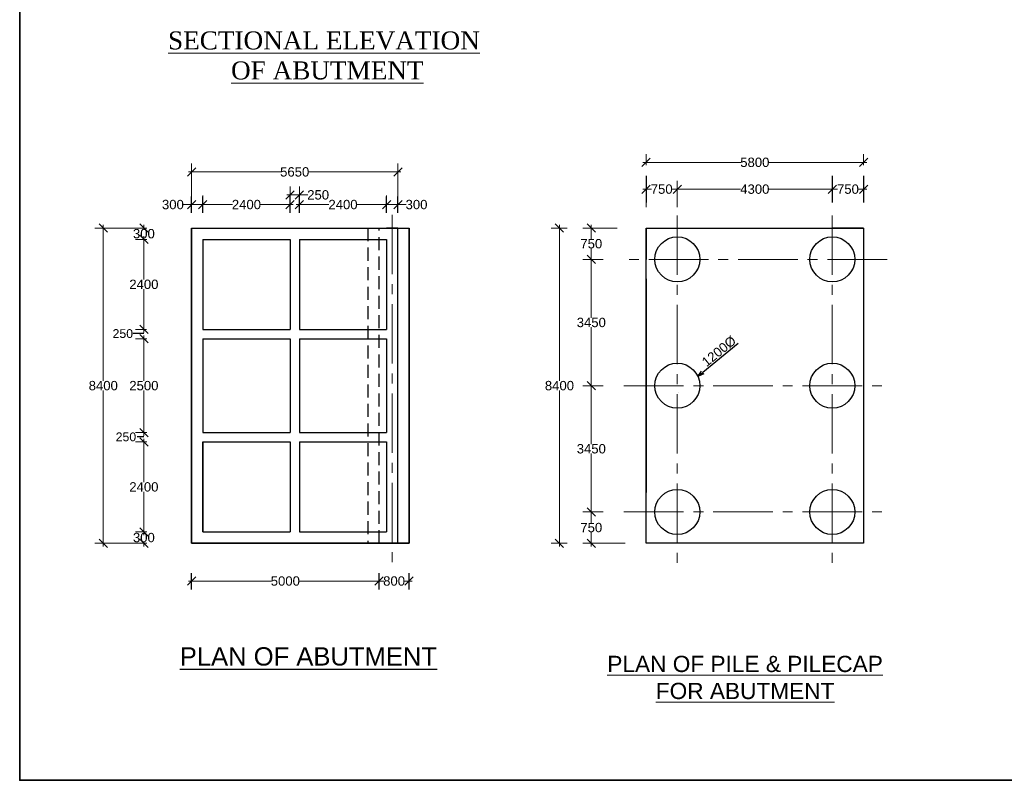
# Model space of a CAD drawing. Header units: inches. Extents: x 13490658 to 13830413, y -2173158 to -1932875.
# Tile 1 of 9: x 13490658 to 13585172, y -2173158 to -2100169. Entities that reach past the tile are written whole.
import ezdxf

# ---------------------------------------------------------------- set-up
doc = ezdxf.new("R2010")
doc.units = ezdxf.units.IN
doc.header["$MEASUREMENT"] = 0
doc.linetypes.add('CENTER2', pattern=[28.575, 19.05, -3.175, 3.175, -3.175])
doc.linetypes.add('HIDDEN', pattern=[0.375, 0.25, -0.125])
doc.layers.add('CENTER LINE', color=1, linetype='CENTER2', lineweight=13)
doc.layers.add('FORMAT', color=3, linetype='Continuous', lineweight=35)
doc.layers.add('dimension', color=71, linetype='Continuous')
doc.styles.get("Standard").update_dxf_attribs({"font": 'arial.ttf'})
doc.dimstyles.new('kk1', dxfattribs={"dimtxt": 900, "dimasz": 600, "dimexe": 100, "dimexo": 100, "dimgap": 100, "dimtad": 1, "dimdec": 0, "dimzin": 0, "dimdsep": 46, "dimtxsty": 'Standard', "dimblk": 'OPEN30', "dimcen": 0.09, "dimclrt": 256, "dimadec": 0, "dimazin": 0, "dimtfac": 1, "dimtdec": 0, "dimtofl": 0, "dimtmove": 0, "dimatfit": 3, "dimfxl": 1, "dimtolj": 1, "dimtzin": 0, "dimarcsym": 0})
doc.dimstyles.get("Standard").update_dxf_attribs({"dimtxt": 800, "dimasz": 500, "dimexe": 300, "dimexo": 50, "dimgap": 0.09, "dimtad": 0, "dimtih": 1, "dimtoh": 1, "dimdec": 0, "dimzin": 0, "dimdsep": 46, "dimtxsty": 'Standard', "dimblk": 'OBLIQUE', "dimcen": 0.09, "dimdle": 300, "dimclrd": 60, "dimclre": 61, "dimadec": 0, "dimazin": 0, "dimtfac": 1, "dimtdec": 0, "dimtofl": 0, "dimtmove": 0, "dimatfit": 3, "dimfxl": 1, "dimtolj": 1, "dimtzin": 0, "dimlwd": 9, "dimlwe": 9, "dimarcsym": 0})

# ---------------------------------------------------------------- blocks, each defined once
blk = doc.blocks.new('_Oblique')
at = {"color": 0, "linetype": 'ByBlock', "lineweight": -2}
blk.add_line((-0.5, -0.5), (0.5, 0.5), dxfattribs=at)
blk = doc.blocks.new('*D1942')
at = {"color": 7, "lineweight": 9, "transparency": 16777216}
for p, q in [((13506856, -2154038), (13514814, -2154038)), ((13507156, -2154468), (13507156, -2154838)), ((13525456, -2154038), (13517499, -2154038)), ((13525156, -2154468), (13525156, -2154838))]:
    blk.add_line(p, q, dxfattribs=at)
at = {"layer": 'Defpoints', "color": 0, "transparency": 16777216}
for p in [(13507156, -2152468), (13525156, -2152468), (13525156, -2154038)]:
    blk.add_point(p, dxfattribs=at)
at = {"color": 7, "lineweight": 9, "transparency": 16777216, "xscale": 800, "yscale": 800, "zscale": 800, "rotation": 180}
blk.add_blockref('_Oblique', (13507156, -2154038), dxfattribs=at)
at = {"color": 7, "lineweight": 9, "transparency": 16777216, "xscale": 800, "yscale": 800, "zscale": 800}
blk.add_blockref('_Oblique', (13525156, -2154038), dxfattribs=at)
at = {"color": 0, "transparency": 16777216, "insert": (13516156, -2154038), "char_height": 900, "attachment_point": 5}
blk.add_mtext('\\A1;5000', dxfattribs=at)
blk = doc.blocks.new('*D1943')
at = {"color": 7, "lineweight": 9, "transparency": 16777216}
for p, q in [((13524856, -2154038), (13525603, -2154038)), ((13525156, -2154817), (13525156, -2154838)), ((13528336, -2154038), (13527590, -2154038)), ((13528036, -2154457), (13528036, -2154838))]:
    blk.add_line(p, q, dxfattribs=at)
at = {"layer": 'Defpoints', "color": 0, "transparency": 16777216}
for p in [(13525156, -2152817), (13528036, -2152457), (13528036, -2154038)]:
    blk.add_point(p, dxfattribs=at)
at = {"color": 7, "lineweight": 9, "transparency": 16777216, "xscale": 800, "yscale": 800, "zscale": 800, "rotation": 180}
blk.add_blockref('_Oblique', (13525156, -2154038), dxfattribs=at)
at = {"color": 7, "lineweight": 9, "transparency": 16777216, "xscale": 800, "yscale": 800, "zscale": 800}
blk.add_blockref('_Oblique', (13528036, -2154038), dxfattribs=at)
at = {"color": 0, "transparency": 16777216, "insert": (13526596, -2154038), "char_height": 900, "attachment_point": 5}
blk.add_mtext('\\A1;800', dxfattribs=at)
blk = doc.blocks.new('*D1944')
at = {"color": 7, "lineweight": 9, "transparency": 16777216}
for p, q in [((13502578, -2119868), (13502578, -2120248)), ((13502867, -2120168), (13501778, -2120168)), ((13502867, -2121248), (13501778, -2121248)), ((13502578, -2121548), (13502578, -2121168))]:
    blk.add_line(p, q, dxfattribs=at)
at = {"layer": 'Defpoints', "color": 0, "transparency": 16777216}
for p in [(13504867, -2120168), (13502578, -2121248), (13504867, -2121248)]:
    blk.add_point(p, dxfattribs=at)
at = {"color": 7, "lineweight": 9, "transparency": 16777216, "xscale": 800, "yscale": 800, "zscale": 800}
for p, rotation in [((13502578, -2120168), 90), ((13502578, -2121248), 270)]:
    blk.add_blockref('_Oblique', p, dxfattribs=dict(at, rotation=rotation))
at = {"color": 0, "transparency": 16777216, "insert": (13502578, -2120708), "char_height": 900, "attachment_point": 5}
blk.add_mtext('\\A1;300', dxfattribs=at)
blk = doc.blocks.new('*D1945')
at = {"color": 7, "lineweight": 9, "transparency": 16777216}
for p, q in [((13502817, -2121248), (13501778, -2121248)), ((13502578, -2120948), (13502578, -2125109)), ((13502578, -2130188), (13502578, -2126028)), ((13502817, -2129888), (13501778, -2129888))]:
    blk.add_line(p, q, dxfattribs=at)
at = {"layer": 'Defpoints', "color": 0, "transparency": 16777216}
for p in [(13504817, -2121248), (13502578, -2129888), (13504817, -2129888)]:
    blk.add_point(p, dxfattribs=at)
at = {"color": 7, "lineweight": 9, "transparency": 16777216, "xscale": 800, "yscale": 800, "zscale": 800}
for p, rotation in [((13502578, -2121248), 90), ((13502578, -2129888), 270)]:
    blk.add_blockref('_Oblique', p, dxfattribs=dict(at, rotation=rotation))
at = {"color": 0, "transparency": 16777216, "insert": (13502578, -2125568), "char_height": 900, "attachment_point": 5}
blk.add_mtext('\\A1;2400', dxfattribs=at)
blk = doc.blocks.new('*D1946')
at = {"color": 7, "lineweight": 9, "transparency": 16777216}
for p, q in [((13502867, -2130788), (13501778, -2130788)), ((13502578, -2130488), (13502578, -2134829)), ((13502578, -2140088), (13502578, -2135748)), ((13502867, -2139788), (13501778, -2139788))]:
    blk.add_line(p, q, dxfattribs=at)
at = {"layer": 'Defpoints', "color": 0, "transparency": 16777216}
for p in [(13504867, -2130788), (13502578, -2139788), (13504867, -2139788)]:
    blk.add_point(p, dxfattribs=at)
at = {"color": 7, "lineweight": 9, "transparency": 16777216, "xscale": 800, "yscale": 800, "zscale": 800}
for p, rotation in [((13502578, -2130788), 90), ((13502578, -2139788), 270)]:
    blk.add_blockref('_Oblique', p, dxfattribs=dict(at, rotation=rotation))
at = {"color": 0, "transparency": 16777216, "insert": (13502578, -2135288), "char_height": 900, "attachment_point": 5}
blk.add_mtext('\\A1;2500', dxfattribs=at)
blk = doc.blocks.new('*D1947')
at = {"color": 7, "lineweight": 9, "transparency": 16777216}
for p, q in [((13502867, -2140688), (13501778, -2140688)), ((13502578, -2140388), (13502578, -2144549)), ((13502578, -2149628), (13502578, -2145468)), ((13502867, -2149328), (13501778, -2149328))]:
    blk.add_line(p, q, dxfattribs=at)
at = {"layer": 'Defpoints', "color": 0, "transparency": 16777216}
for p in [(13504867, -2140688), (13502578, -2149328), (13504867, -2149328)]:
    blk.add_point(p, dxfattribs=at)
at = {"color": 7, "lineweight": 9, "transparency": 16777216, "xscale": 800, "yscale": 800, "zscale": 800}
for p, rotation in [((13502578, -2140688), 90), ((13502578, -2149328), 270)]:
    blk.add_blockref('_Oblique', p, dxfattribs=dict(at, rotation=rotation))
at = {"color": 0, "transparency": 16777216, "insert": (13502578, -2145008), "char_height": 900, "attachment_point": 5}
blk.add_mtext('\\A1;2400', dxfattribs=at)
blk = doc.blocks.new('*D1948')
at = {"color": 7, "lineweight": 9, "transparency": 16777216}
for p, q in [((13502578, -2149028), (13502578, -2149408)), ((13502867, -2149328), (13501778, -2149328)), ((13502867, -2150408), (13501778, -2150408)), ((13502578, -2150708), (13502578, -2150328))]:
    blk.add_line(p, q, dxfattribs=at)
at = {"layer": 'Defpoints', "color": 0, "transparency": 16777216}
for p in [(13504867, -2149328), (13502578, -2150408), (13504867, -2150408)]:
    blk.add_point(p, dxfattribs=at)
at = {"color": 7, "lineweight": 9, "transparency": 16777216, "xscale": 800, "yscale": 800, "zscale": 800}
for p, rotation in [((13502578, -2149328), 90), ((13502578, -2150408), 270)]:
    blk.add_blockref('_Oblique', p, dxfattribs=dict(at, rotation=rotation))
at = {"color": 0, "transparency": 16777216, "insert": (13502578, -2149868), "char_height": 900, "attachment_point": 5}
blk.add_mtext('\\A1;300', dxfattribs=at)
blk = doc.blocks.new('*D1949')
at = {"color": 7, "lineweight": 9, "transparency": 16777216}
for p, q in [((13498681, -2119868), (13498681, -2134829)), ((13502867, -2120168), (13497881, -2120168)), ((13498681, -2150708), (13498681, -2135748)), ((13502867, -2150408), (13497881, -2150408))]:
    blk.add_line(p, q, dxfattribs=at)
at = {"layer": 'Defpoints', "color": 0, "transparency": 16777216}
for p in [(13498681, -2120168), (13504867, -2120168), (13504867, -2150408)]:
    blk.add_point(p, dxfattribs=at)
at = {"color": 7, "lineweight": 9, "transparency": 16777216, "xscale": 800, "yscale": 800, "zscale": 800}
for p, rotation in [((13498681, -2120168), 90), ((13498681, -2150408), 270)]:
    blk.add_blockref('_Oblique', p, dxfattribs=dict(at, rotation=rotation))
at = {"color": 0, "transparency": 16777216, "insert": (13498681, -2135288), "char_height": 900, "attachment_point": 5}
blk.add_mtext('\\A1;8400', dxfattribs=at)
blk = doc.blocks.new('*D1950')
at = {"color": 7, "lineweight": 9, "transparency": 16777216}
for p, q in [((13507156, -2117040), (13507156, -2117112)), ((13508236, -2117040), (13508236, -2117112)), ((13507156, -2117912), (13506356, -2117912)), ((13508236, -2117912), (13506856, -2117912))]:
    blk.add_line(p, q, dxfattribs=at)
at = {"layer": 'Defpoints', "color": 0, "transparency": 16777216}
for p in [(13508236, -2117912), (13507156, -2119040), (13508236, -2119040)]:
    blk.add_point(p, dxfattribs=at)
at = {"color": 7, "lineweight": 9, "transparency": 16777216, "xscale": 800, "yscale": 800, "zscale": 800, "rotation": 180}
blk.add_blockref('_Oblique', (13507156, -2117912), dxfattribs=at)
at = {"color": 7, "lineweight": 9, "transparency": 16777216, "xscale": 800, "yscale": 800, "zscale": 800}
blk.add_blockref('_Oblique', (13508236, -2117912), dxfattribs=at)
at = {"color": 0, "transparency": 16777216, "insert": (13505364, -2117912), "char_height": 900, "attachment_point": 5}
blk.add_mtext('\\A1;300', dxfattribs=at)
blk = doc.blocks.new('*D1951')
at = {"color": 7, "lineweight": 9, "transparency": 16777216}
for p, q in [((13508236, -2117040), (13508236, -2117112)), ((13516606, -2117040), (13516606, -2117112)), ((13507936, -2117912), (13511071, -2117912)), ((13516906, -2117912), (13513772, -2117912))]:
    blk.add_line(p, q, dxfattribs=at)
at = {"layer": 'Defpoints', "color": 0, "transparency": 16777216}
for p in [(13516606, -2117912), (13508236, -2119040), (13516606, -2119040)]:
    blk.add_point(p, dxfattribs=at)
at = {"color": 7, "lineweight": 9, "transparency": 16777216, "xscale": 800, "yscale": 800, "zscale": 800, "rotation": 180}
blk.add_blockref('_Oblique', (13508236, -2117912), dxfattribs=at)
at = {"color": 7, "lineweight": 9, "transparency": 16777216, "xscale": 800, "yscale": 800, "zscale": 800}
blk.add_blockref('_Oblique', (13516606, -2117912), dxfattribs=at)
at = {"color": 0, "transparency": 16777216, "insert": (13512422, -2117912), "char_height": 900, "attachment_point": 5}
blk.add_mtext('\\A1;2400', dxfattribs=at)
blk = doc.blocks.new('*D1952')
at = {"color": 7, "lineweight": 9, "transparency": 16777216}
for p, q in [((13516306, -2116983), (13517506, -2116983)), ((13516606, -2117040), (13516606, -2116183)), ((13517506, -2117040), (13517506, -2116183)), ((13517506, -2116983), (13518306, -2116983))]:
    blk.add_line(p, q, dxfattribs=at)
at = {"layer": 'Defpoints', "color": 0, "transparency": 16777216}
for p in [(13517506, -2116983), (13516606, -2119040), (13517506, -2119040)]:
    blk.add_point(p, dxfattribs=at)
at = {"color": 7, "lineweight": 9, "transparency": 16777216, "xscale": 800, "yscale": 800, "zscale": 800, "rotation": 180}
blk.add_blockref('_Oblique', (13516606, -2116983), dxfattribs=at)
at = {"color": 7, "lineweight": 9, "transparency": 16777216, "xscale": 800, "yscale": 800, "zscale": 800}
blk.add_blockref('_Oblique', (13517506, -2116983), dxfattribs=at)
at = {"color": 0, "transparency": 16777216, "insert": (13519307, -2116983), "char_height": 900, "attachment_point": 5}
blk.add_mtext('\\A1;250', dxfattribs=at)
blk = doc.blocks.new('*D1953')
at = {"color": 7, "lineweight": 9, "transparency": 16777216}
for p, q in [((13517506, -2117040), (13517506, -2117112)), ((13525876, -2117040), (13525876, -2117112)), ((13517206, -2117912), (13520341, -2117912)), ((13526176, -2117912), (13523042, -2117912))]:
    blk.add_line(p, q, dxfattribs=at)
at = {"layer": 'Defpoints', "color": 0, "transparency": 16777216}
for p in [(13525876, -2117912), (13517506, -2119040), (13525876, -2119040)]:
    blk.add_point(p, dxfattribs=at)
at = {"color": 7, "lineweight": 9, "transparency": 16777216, "xscale": 800, "yscale": 800, "zscale": 800, "rotation": 180}
blk.add_blockref('_Oblique', (13517506, -2117912), dxfattribs=at)
at = {"color": 7, "lineweight": 9, "transparency": 16777216, "xscale": 800, "yscale": 800, "zscale": 800}
blk.add_blockref('_Oblique', (13525876, -2117912), dxfattribs=at)
at = {"color": 0, "transparency": 16777216, "insert": (13521692, -2117912), "char_height": 900, "attachment_point": 5}
blk.add_mtext('\\A1;2400', dxfattribs=at)
blk = doc.blocks.new('*D1954')
at = {"color": 7, "lineweight": 9, "transparency": 16777216}
for p, q in [((13525876, -2117040), (13525876, -2117112)), ((13526956, -2117040), (13526956, -2117112)), ((13525576, -2117912), (13526956, -2117912)), ((13526956, -2117912), (13527756, -2117912))]:
    blk.add_line(p, q, dxfattribs=at)
at = {"layer": 'Defpoints', "color": 0, "transparency": 16777216}
for p in [(13526956, -2117912), (13525876, -2119040), (13526956, -2119040)]:
    blk.add_point(p, dxfattribs=at)
at = {"color": 7, "lineweight": 9, "transparency": 16777216, "xscale": 800, "yscale": 800, "zscale": 800, "rotation": 180}
blk.add_blockref('_Oblique', (13525876, -2117912), dxfattribs=at)
at = {"color": 7, "lineweight": 9, "transparency": 16777216, "xscale": 800, "yscale": 800, "zscale": 800}
blk.add_blockref('_Oblique', (13526956, -2117912), dxfattribs=at)
at = {"color": 0, "transparency": 16777216, "insert": (13528749, -2117912), "char_height": 900, "attachment_point": 5}
blk.add_mtext('\\A1;300', dxfattribs=at)
blk = doc.blocks.new('*D1955')
at = {"color": 7, "lineweight": 9, "transparency": 16777216}
for p, q in [((13507156, -2117040), (13507156, -2113977)), ((13526956, -2117040), (13526956, -2113977)), ((13506856, -2114777), (13515714, -2114777)), ((13527256, -2114777), (13518399, -2114777))]:
    blk.add_line(p, q, dxfattribs=at)
at = {"layer": 'Defpoints', "color": 0, "transparency": 16777216}
for p in [(13526956, -2114777), (13507156, -2119040), (13526956, -2119040)]:
    blk.add_point(p, dxfattribs=at)
at = {"color": 7, "lineweight": 9, "transparency": 16777216, "xscale": 800, "yscale": 800, "zscale": 800, "rotation": 180}
blk.add_blockref('_Oblique', (13507156, -2114777), dxfattribs=at)
at = {"color": 7, "lineweight": 9, "transparency": 16777216, "xscale": 800, "yscale": 800, "zscale": 800}
blk.add_blockref('_Oblique', (13526956, -2114777), dxfattribs=at)
at = {"color": 0, "transparency": 16777216, "insert": (13517056, -2114777), "char_height": 900, "attachment_point": 5}
blk.add_mtext('\\A1;5650', dxfattribs=at)
blk = doc.blocks.new('_Open30')
at = {"color": 0, "lineweight": -2}
for p, q in [((-1, 0.27), (0, 0)), ((0, 0), (-1, -0.27)), ((0, 0), (-1, 0))]:
    blk.add_line(p, q, dxfattribs=at)
blk = doc.blocks.new('*D1956')
at = {"color": 0, "lineweight": -2, "ltscale": 2, "transparency": 16777216}
for p, q in [((13559620, -2131245), (13556218, -2134022)), ((13553903, -2135910), (13553903, -2135910)), ((13553903, -2135911), (13553903, -2135910))]:
    blk.add_line(p, q, dxfattribs=at)
at = {"layer": 'Defpoints', "color": 0, "ltscale": 2, "transparency": 16777216}
for p in [(13555753, -2134401), (13552054, -2137420)]:
    blk.add_point(p, dxfattribs=at)
at = {"color": 0, "lineweight": -2, "ltscale": 2, "transparency": 16777216, "xscale": 600, "yscale": 600, "zscale": 600, "rotation": 219.2191448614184}
blk.add_blockref('_Open30', (13555753, -2134401), dxfattribs=at)
at = {"ltscale": 2, "transparency": 16777216, "insert": (13557782, -2131991), "char_height": 900, "attachment_point": 5, "rotation": 39.21914}
blk.add_mtext('\\A1;1200%%c', dxfattribs=at)
blk = doc.blocks.new('*D1980')
at = {"color": 7, "lineweight": 9, "transparency": 16777216}
for p, q in [((13550784, -2118168), (13550784, -2115632)), ((13553784, -2118168), (13553784, -2115632)), ((13550484, -2116432), (13551295, -2116432)), ((13554084, -2116432), (13553273, -2116432))]:
    blk.add_line(p, q, dxfattribs=at)
at = {"layer": 'Defpoints', "color": 0, "transparency": 16777216}
for p in [(13553784, -2116432), (13550784, -2120168), (13553784, -2120168)]:
    blk.add_point(p, dxfattribs=at)
at = {"color": 7, "lineweight": 9, "transparency": 16777216, "xscale": 800, "yscale": 800, "zscale": 800, "rotation": 180}
blk.add_blockref('_Oblique', (13550784, -2116432), dxfattribs=at)
at = {"color": 7, "lineweight": 9, "transparency": 16777216, "xscale": 800, "yscale": 800, "zscale": 800}
blk.add_blockref('_Oblique', (13553784, -2116432), dxfattribs=at)
at = {"color": 0, "transparency": 16777216, "insert": (13552284, -2116432), "char_height": 900, "attachment_point": 5}
blk.add_mtext('\\A1;750', dxfattribs=at)
blk = doc.blocks.new('*D1957')
at = {"color": 7, "lineweight": 9, "transparency": 16777216}
for p, q in [((13553784, -2115650), (13553784, -2115632)), ((13568664, -2115700), (13568664, -2115632)), ((13553484, -2116432), (13559863, -2116432)), ((13568964, -2116432), (13562584, -2116432))]:
    blk.add_line(p, q, dxfattribs=at)
at = {"layer": 'Defpoints', "color": 0, "transparency": 16777216}
for p in [(13568664, -2116432), (13553784, -2117650), (13568664, -2117700)]:
    blk.add_point(p, dxfattribs=at)
at = {"color": 7, "lineweight": 9, "transparency": 16777216, "xscale": 800, "yscale": 800, "zscale": 800, "rotation": 180}
blk.add_blockref('_Oblique', (13553784, -2116432), dxfattribs=at)
at = {"color": 7, "lineweight": 9, "transparency": 16777216, "xscale": 800, "yscale": 800, "zscale": 800}
blk.add_blockref('_Oblique', (13568664, -2116432), dxfattribs=at)
at = {"color": 0, "transparency": 16777216, "insert": (13561224, -2116432), "char_height": 900, "attachment_point": 5}
blk.add_mtext('\\A1;4300', dxfattribs=at)
blk = doc.blocks.new('*D1958')
at = {"color": 7, "lineweight": 9, "transparency": 16777216}
for p, q in [((13568664, -2115700), (13568664, -2115632)), ((13571664, -2115625), (13571664, -2115632)), ((13568364, -2116432), (13569175, -2116432)), ((13571964, -2116432), (13571153, -2116432))]:
    blk.add_line(p, q, dxfattribs=at)
at = {"layer": 'Defpoints', "color": 0, "transparency": 16777216}
for p in [(13571664, -2116432), (13568664, -2117700), (13571664, -2117625)]:
    blk.add_point(p, dxfattribs=at)
at = {"color": 7, "lineweight": 9, "transparency": 16777216, "xscale": 800, "yscale": 800, "zscale": 800, "rotation": 180}
blk.add_blockref('_Oblique', (13568664, -2116432), dxfattribs=at)
at = {"color": 7, "lineweight": 9, "transparency": 16777216, "xscale": 800, "yscale": 800, "zscale": 800}
blk.add_blockref('_Oblique', (13571664, -2116432), dxfattribs=at)
at = {"color": 0, "transparency": 16777216, "insert": (13570164, -2116432), "char_height": 900, "attachment_point": 5}
blk.add_mtext('\\A1;750', dxfattribs=at)
blk = doc.blocks.new('*D1959')
at = {"color": 7, "lineweight": 9, "transparency": 16777216}
for p, q in [((13550784, -2114132), (13550784, -2113059)), ((13571664, -2114132), (13571664, -2113059)), ((13550484, -2113859), (13559881, -2113859)), ((13571964, -2113859), (13562566, -2113859))]:
    blk.add_line(p, q, dxfattribs=at)
at = {"layer": 'Defpoints', "color": 0, "transparency": 16777216}
for p in [(13571664, -2113859), (13550784, -2116132), (13571664, -2116132)]:
    blk.add_point(p, dxfattribs=at)
at = {"color": 7, "lineweight": 9, "transparency": 16777216, "xscale": 800, "yscale": 800, "zscale": 800, "rotation": 180}
blk.add_blockref('_Oblique', (13550784, -2113859), dxfattribs=at)
at = {"color": 7, "lineweight": 9, "transparency": 16777216, "xscale": 800, "yscale": 800, "zscale": 800}
blk.add_blockref('_Oblique', (13571664, -2113859), dxfattribs=at)
at = {"color": 0, "transparency": 16777216, "insert": (13561224, -2113859), "char_height": 900, "attachment_point": 5}
blk.add_mtext('\\A1;5800', dxfattribs=at)
blk = doc.blocks.new('*D1981')
at = {"color": 7, "lineweight": 9, "transparency": 16777216}
for p, q in [((13545526, -2119868), (13545526, -2121209)), ((13548004, -2120168), (13544726, -2120168)), ((13545526, -2123468), (13545526, -2122128)), ((13546663, -2123168), (13544726, -2123168))]:
    blk.add_line(p, q, dxfattribs=at)
at = {"layer": 'Defpoints', "color": 0, "transparency": 16777216}
for p in [(13545526, -2120168), (13550004, -2120168), (13548663, -2123168)]:
    blk.add_point(p, dxfattribs=at)
at = {"color": 7, "lineweight": 9, "transparency": 16777216, "xscale": 800, "yscale": 800, "zscale": 800}
for p, rotation in [((13545526, -2120168), 90), ((13545526, -2123168), 270)]:
    blk.add_blockref('_Oblique', p, dxfattribs=dict(at, rotation=rotation))
at = {"color": 0, "transparency": 16777216, "insert": (13545526, -2121668), "char_height": 900, "attachment_point": 5}
blk.add_mtext('\\A1;750', dxfattribs=at)
blk = doc.blocks.new('*D1982')
at = {"color": 7, "lineweight": 9, "transparency": 16777216}
for p, q in [((13546663, -2123168), (13544726, -2123168)), ((13545526, -2122868), (13545526, -2128768)), ((13545526, -2135588), (13545526, -2129688)), ((13546663, -2135288), (13544726, -2135288))]:
    blk.add_line(p, q, dxfattribs=at)
at = {"layer": 'Defpoints', "color": 0, "transparency": 16777216}
for p in [(13548663, -2123168), (13545526, -2135288), (13548663, -2135288)]:
    blk.add_point(p, dxfattribs=at)
at = {"color": 7, "lineweight": 9, "transparency": 16777216, "xscale": 800, "yscale": 800, "zscale": 800}
for p, rotation in [((13545526, -2123168), 90), ((13545526, -2135288), 270)]:
    blk.add_blockref('_Oblique', p, dxfattribs=dict(at, rotation=rotation))
at = {"color": 0, "transparency": 16777216, "insert": (13545526, -2129228), "char_height": 900, "attachment_point": 5}
blk.add_mtext('\\A1;3450', dxfattribs=at)
blk = doc.blocks.new('*D1983')
at = {"color": 7, "lineweight": 9, "transparency": 16777216}
for p, q in [((13545526, -2147108), (13545526, -2148449)), ((13546663, -2147408), (13544726, -2147408)), ((13545526, -2150708), (13545526, -2149368)), ((13548784, -2150408), (13544726, -2150408))]:
    blk.add_line(p, q, dxfattribs=at)
at = {"layer": 'Defpoints', "color": 0, "transparency": 16777216}
for p in [(13548663, -2147408), (13545526, -2150408), (13550784, -2150408)]:
    blk.add_point(p, dxfattribs=at)
at = {"color": 7, "lineweight": 9, "transparency": 16777216, "xscale": 800, "yscale": 800, "zscale": 800}
for p, rotation in [((13545526, -2147408), 90), ((13545526, -2150408), 270)]:
    blk.add_blockref('_Oblique', p, dxfattribs=dict(at, rotation=rotation))
at = {"color": 0, "transparency": 16777216, "insert": (13545526, -2148908), "char_height": 900, "attachment_point": 5}
blk.add_mtext('\\A1;750', dxfattribs=at)
blk = doc.blocks.new('*D1960')
at = {"color": 7, "lineweight": 9, "transparency": 16777216}
for p, q in [((13542470, -2119868), (13542470, -2134829)), ((13543226, -2120168), (13541670, -2120168)), ((13542470, -2150708), (13542470, -2135748)), ((13543226, -2150408), (13541670, -2150408))]:
    blk.add_line(p, q, dxfattribs=at)
at = {"layer": 'Defpoints', "color": 0, "transparency": 16777216}
for p in [(13545226, -2120168), (13542470, -2150408), (13545226, -2150408)]:
    blk.add_point(p, dxfattribs=at)
at = {"color": 7, "lineweight": 9, "transparency": 16777216, "xscale": 800, "yscale": 800, "zscale": 800}
for p, rotation in [((13542470, -2120168), 90), ((13542470, -2150408), 270)]:
    blk.add_blockref('_Oblique', p, dxfattribs=dict(at, rotation=rotation))
at = {"color": 0, "transparency": 16777216, "insert": (13542470, -2135288), "char_height": 900, "attachment_point": 5}
blk.add_mtext('\\A1;8400', dxfattribs=at)
blk = doc.blocks.new('*D1970')
at = {"color": 7, "lineweight": 9, "transparency": 16777216}
for p, q in [((13545526, -2134988), (13545526, -2140888)), ((13546663, -2135288), (13544726, -2135288)), ((13545526, -2147708), (13545526, -2141808)), ((13546663, -2147408), (13544726, -2147408))]:
    blk.add_line(p, q, dxfattribs=at)
at = {"layer": 'Defpoints', "color": 0, "transparency": 16777216}
for p in [(13548663, -2135288), (13545526, -2147408), (13548663, -2147408)]:
    blk.add_point(p, dxfattribs=at)
at = {"color": 7, "lineweight": 9, "transparency": 16777216, "xscale": 800, "yscale": 800, "zscale": 800}
for p, rotation in [((13545526, -2135288), 90), ((13545526, -2147408), 270)]:
    blk.add_blockref('_Oblique', p, dxfattribs=dict(at, rotation=rotation))
at = {"color": 0, "transparency": 16777216, "insert": (13545526, -2141348), "char_height": 900, "attachment_point": 5}
blk.add_mtext('\\A1;3450', dxfattribs=at)

msp = doc.modelspace()

# ---------------------------------------------------------------- linework, layer by layer
for p, q in [((13550783.6, -2115163.7), (13550783.6, -2117700)), ((13568663.6, -2115163.7), (13568663.6, -2117700)), ((13571663.6, -2115163.7), (13571663.6, -2117700)), ((13507156.5, -2118711.5), (13507156.5, -2117144.7)), ((13508236.5, -2118711.5), (13508236.5, -2117144.7)), ((13516606.5, -2118711.5), (13516606.5, -2117144.7)), ((13517506.5, -2118711.5), (13517506.5, -2117144.7)), ((13525876.5, -2118711.5), (13525876.5, -2117144.7)), ((13526956.5, -2118711.5), (13526956.5, -2117144.7)), ((13550783.6, -2120168.1), (13553783.6, -2120168.1)), ((13550783.6, -2120168.1), (13550783.6, -2123168.1)), ((13571663.6, -2120168.1), (13568663.6, -2120168.1)), ((13571663.6, -2120168.1), (13568963.6, -2120168.1)), ((13502578.4, -2130288.1), (13501560.9, -2130288.1)), ((13502578.4, -2140188.1), (13501918.4, -2140188.1)), ((13550783.6, -2150408.1), (13550783.6, -2147408.1)), ((13507156.5, -2154838.3), (13507156.5, -2153271.5)), ((13525156.5, -2154838.3), (13525156.5, -2153271.5)), ((13528036.5, -2154838.3), (13528036.5, -2153271.5))]:
    msp.add_line(p, q)
at = {"color": 0}
for p, q in [((13507156.5, -2120168.1), (13507156.5, -2130293.1)), ((13507156.5, -2120168.1), (13528036.5, -2120168.1)), ((13507156.5, -2120168.1), (13507156.5, -2150408.1)), ((13507156.5, -2120168.1), (13525156.5, -2120168.1)), ((13507156.5, -2120168.1), (13526416.5, -2120168.1)), ((13526956.5, -2120168.1), (13525876.5, -2120168.1)), ((13526956.5, -2150408.1), (13526956.5, -2120168.1)), ((13528036.5, -2150408.1), (13528036.5, -2120168.1)), ((13550783.6, -2120168.1), (13555643.6, -2120168.1)), ((13571663.6, -2120168.1), (13571663.6, -2125028.1)), ((13508236.5, -2121248.1), (13516606.5, -2121248.1)), ((13508236.5, -2121248.1), (13508236.5, -2129888.1)), ((13508236.5, -2121248.1), (13516606.5, -2121248.1)), ((13508236.5, -2121248.1), (13508236.5, -2129888.1)), ((13516606.5, -2121248.1), (13516606.5, -2129888.1)), ((13517506.5, -2121248.1), (13525876.5, -2121248.1)), ((13517506.5, -2121248.1), (13525876.5, -2121248.1)), ((13517506.5, -2121248.1), (13517506.5, -2129888.1)), ((13525876.5, -2121248.1), (13525876.5, -2129888.1)), ((13550783.6, -2125028.1), (13550783.6, -2145548.1)), ((13507156.5, -2130293.1), (13507156.5, -2140418.1)), ((13508236.5, -2129888.1), (13516606.5, -2129888.1)), ((13517506.5, -2129888.1), (13525876.5, -2129888.1)), ((13508236.5, -2130788.1), (13508236.5, -2139788.1)), ((13508236.5, -2130788.1), (13516606.5, -2130788.1)), ((13516606.5, -2130788.1), (13516606.5, -2139788.1)), ((13517506.5, -2130788.1), (13517506.5, -2139788.1)), ((13517506.5, -2130788.1), (13525876.5, -2130788.1)), ((13525876.5, -2130788.1), (13525876.5, -2139788.1)), ((13508236.5, -2139788.1), (13516606.5, -2139788.1)), ((13517506.5, -2139788.1), (13525876.5, -2139788.1)), ((13508236.5, -2140688.1), (13508236.5, -2149328.1)), ((13508236.5, -2149328.1), (13508236.5, -2140688.1)), ((13508236.5, -2140688.1), (13516606.5, -2140688.1)), ((13516606.5, -2140688.1), (13516606.5, -2149328.1)), ((13517506.5, -2140688.1), (13517506.5, -2149328.1)), ((13517506.5, -2140688.1), (13525876.5, -2140688.1)), ((13525876.5, -2140688.1), (13525876.5, -2149328.1)), ((13550783.6, -2150408.1), (13550783.6, -2145548.1)), ((13507156.5, -2150408.1), (13507156.5, -2149328.1)), ((13508236.5, -2149328.1), (13516606.5, -2149328.1)), ((13517506.5, -2149328.1), (13525876.5, -2149328.1)), ((13507156.5, -2150408.1), (13528036.5, -2150408.1)), ((13570583.6, -2150408.1), (13565723.6, -2150408.1)), ((13571663.6, -2150408.1), (13566803.6, -2150408.1))]:
    msp.add_line(p, q, dxfattribs=at)
at = {"color": 0, "linetype": 'HIDDEN', "ltscale": 5000}
for p, q in [((13524076.5, -2120168.1), (13524076.5, -2150408.1)), ((13525156.5, -2150408.1), (13525156.5, -2120168.1))]:
    msp.add_line(p, q, dxfattribs=at)
at = {"color": 0}
for points in [[(13507156.5, -2120168.1), (13528036.5, -2120168.1), (13528036.5, -2150408.1), (13507156.5, -2150408.1)], [(13550783.6, -2120168.1), (13571663.6, -2120168.1), (13571663.6, -2150408.1), (13550783.6, -2150408.1)]]:
    msp.add_lwpolyline(points, close=True, dxfattribs=at)
for centre in [(13553783.6, -2123168.1), (13568663.6, -2123168.1), (13553783.6, -2135288.1), (13568663.6, -2135288.1), (13553783.6, -2147408.1), (13568663.6, -2147408.1)]:
    msp.add_circle(centre, 2160, dxfattribs=at)
at = {"layer": 'CENTER LINE', "color": 6, "ltscale": 300}
for p, q in [((13526416.5, -2118885.5), (13526416.5, -2152546.5)), ((13553783.6, -2118945.3), (13553783.6, -2152288.8)), ((13568663.6, -2118945.3), (13568663.6, -2152288.8)), ((13573912.1, -2123168.1), (13548663, -2123168.1)), ((13548663, -2135288.1), (13573912.1, -2135288.1)), ((13548663, -2147408.1), (13573912.1, -2147408.1))]:
    msp.add_line(p, q, dxfattribs=at)
at = {"layer": 'CENTER LINE', "color": 0, "ltscale": 300}
msp.add_line((13550783.6, -2135288.1), (13548663, -2135288.1), dxfattribs=at)
at = {"layer": 'FORMAT'}
msp.add_lwpolyline([(13490657.5, -1943987), (13830300.7, -1943987), (13830300.7, -2173157.7), (13490657.5, -2173157.7)], close=True, dxfattribs=at)

# ---------------------------------------------------------------- texts
for p in [(13499572.8, -2130709.7), (13499871.2, -2140621.7)]:
    msp.add_text('250', height=843.75).set_placement(p)
at = {"color": 0, "insert": (13506023.1, -2160388.1), "char_height": 1757.812, "width": 37333.343, "attachment_point": 1}
msp.add_mtext('{\\LPLAN OF ABUTMENT}', dxfattribs=at)
at = {"layer": 'dimension', "color": 0, "linetype": 'Continuous', "lineweight": 9, "attachment_point": 5}
for s, insert, char_height in [('{\\fTimes New Roman|b0|i0|c0|p18;\\LSECTIONAL ELEVATION \\P OF ABUTMENT }', (13519861.8, -2103609.7), 1727.7), ('{\\LPLAN OF PILE & PILECAP\\PFOR ABUTMENT }', (13560289, -2163298.1), 1555.84)]:
    msp.add_mtext(s, dxfattribs=dict(at, insert=insert, char_height=char_height))

# ---------------------------------------------------------------- dimensions: what is measured, and where the dimension line sits
for base, p1, p2, text, picture, middle in [((13571663.6, -2113858.8), (13550783.6, -2116131.8), (13571663.6, -2116131.8), '5800', '*D1959', (13561223.6, -2113858.8)), ((13526956.5, -2114777), (13507156.5, -2119039.8), (13526956.5, -2119039.8), '5650', '*D1955', (13517056.5, -2114777)), ((13508236.5, -2117911.5), (13507156.5, -2119039.8), (13508236.5, -2119039.8), '300', '*D1950', (13505364, -2117911.5)), ((13517506.5, -2116983), (13516606.5, -2119039.8), (13517506.5, -2119039.8), '250', '*D1952', (13519307, -2116983)), ((13525156.5, -2154038.3), (13507156.5, -2152468.1), (13525156.5, -2152468.1), '5000', '*D1942', (13516156.5, -2154038.3))]:
    dim = msp.add_linear_dim(base=base, p1=p1, p2=p2, text=text, dimstyle='Standard', override={"dimtxt": 900, "dimasz": 800, "dimexe": 800, "dimexo": 2000, "dimclrd": 7, "dimclre": 7, "dimfxl": 300})
    dim.commit()
    dim.dimension.update_dxf_attribs({"geometry": picture, "text_midpoint": middle, "dimtype": 160})
dim = msp.add_aligned_dim(p1=(13550783.6, -2120168.1), p2=(13553783.6, -2120168.1), distance=3736.3, text='750', dimstyle='Standard', override={"dimtxt": 900, "dimasz": 800, "dimexe": 800, "dimexo": 2000, "dimclrd": 7, "dimclre": 7, "dimfxl": 300})
dim.commit()
dim.dimension.update_dxf_attribs({"geometry": '*D1980', "text_midpoint": (13552283.6, -2116431.8)})
for base, p1, p2, text, picture, middle in [((13568663.6, -2116431.8), (13553783.6, -2117650), (13568663.6, -2117700), '4300', '*D1957', (13561223.6, -2116431.8)), ((13571663.6, -2116431.8), (13568663.6, -2117700), (13571663.6, -2117625), '750', '*D1958', (13570163.6, -2116431.8)), ((13516606.5, -2117911.5), (13508236.5, -2119039.8), (13516606.5, -2119039.8), '2400', '*D1951', (13512421.5, -2117911.5)), ((13525876.5, -2117911.5), (13517506.5, -2119039.8), (13525876.5, -2119039.8), '2400', '*D1953', (13521691.5, -2117911.5)), ((13526956.5, -2117911.5), (13525876.5, -2119039.8), (13526956.5, -2119039.8), '300', '*D1954', (13528749, -2117911.5)), ((13528036.5, -2154038.3), (13525156.5, -2152816.8), (13528036.5, -2152457.3), '800', '*D1943', (13526596.5, -2154038.3))]:
    dim = msp.add_linear_dim(base=base, p1=p1, p2=p2, text=text, dimstyle='Standard', override={"dimtxt": 900, "dimasz": 800, "dimexe": 800, "dimexo": 2000, "dimclrd": 7, "dimclre": 7, "dimfxl": 300})
    dim.commit()
    dim.dimension.update_dxf_attribs({"geometry": picture, "text_midpoint": middle})
for base, p1, p2, text, picture, middle in [((13498681.4, -2120168.1), (13504867.4, -2150408.1), (13504867.4, -2120168.1), '8400', '*D1949', (13498681.4, -2135288.1)), ((13502578.4, -2121248.1), (13504867.4, -2120168.1), (13504867.4, -2121248.1), '300', '*D1944', (13502578.4, -2120708.1)), ((13542470.1, -2150408.1), (13545225.6, -2120168.1), (13545225.6, -2150408.1), '8400', '*D1960', (13542470.1, -2135288.1)), ((13502578.4, -2129888.1), (13504817.4, -2121248.1), (13504817.4, -2129888.1), '2400', '*D1945', (13502578.4, -2125568.1)), ((13545525.6, -2135288.1), (13548663, -2123168.1), (13548663, -2135288.1), '3450', '*D1982', (13545525.6, -2129228.1)), ((13502578.4, -2139788.1), (13504867.4, -2130788.1), (13504867.4, -2139788.1), '2500', '*D1946', (13502578.4, -2135288.1)), ((13545525.6, -2147408.1), (13548663, -2135288.1), (13548663, -2147408.1), '3450', '*D1970', (13545525.6, -2141348.1)), ((13502578.4, -2149328.1), (13504867.4, -2140688.1), (13504867.4, -2149328.1), '2400', '*D1947', (13502578.4, -2145008.1)), ((13545525.6, -2150408.1), (13548663, -2147408.1), (13550783.6, -2150408.1), '750', '*D1983', (13545525.6, -2148908.1)), ((13502578.4, -2150408.1), (13504867.4, -2149328.1), (13504867.4, -2150408.1), '300', '*D1948', (13502578.4, -2149868.1))]:
    dim = msp.add_linear_dim(base=base, p1=p1, p2=p2, angle=90, text=text, dimstyle='Standard', override={"dimtxt": 900, "dimasz": 800, "dimexe": 800, "dimexo": 2000, "dimclrd": 7, "dimclre": 7, "dimfxl": 300})
    dim.commit()
    dim.dimension.update_dxf_attribs({"geometry": picture, "text_midpoint": middle})
dim = msp.add_linear_dim(base=(13545525.6, -2120168.1), p1=(13548663, -2123168.1), p2=(13550004.1, -2120168.1), angle=90, text='750', dimstyle='Standard', override={"dimtxt": 900, "dimasz": 800, "dimexe": 800, "dimexo": 2000, "dimclrd": 7, "dimclre": 7, "dimfxl": 300})
dim.commit()
dim.dimension.update_dxf_attribs({"geometry": '*D1981', "text_midpoint": (13545525.6, -2121668.1), "dimtype": 160})
at = {"color": 0, "ltscale": 2}
dim = msp.add_diameter_dim_2p(p1=(13552053.7, -2137420), p2=(13555753, -2134400.9), text='1200%%c', dimstyle='kk1', dxfattribs=at)
dim.commit()
dim.dimension.update_dxf_attribs({"geometry": '*D1956', "text_midpoint": (13557781.6, -2131990.5)})

doc.saveas('drawing.dxf')
